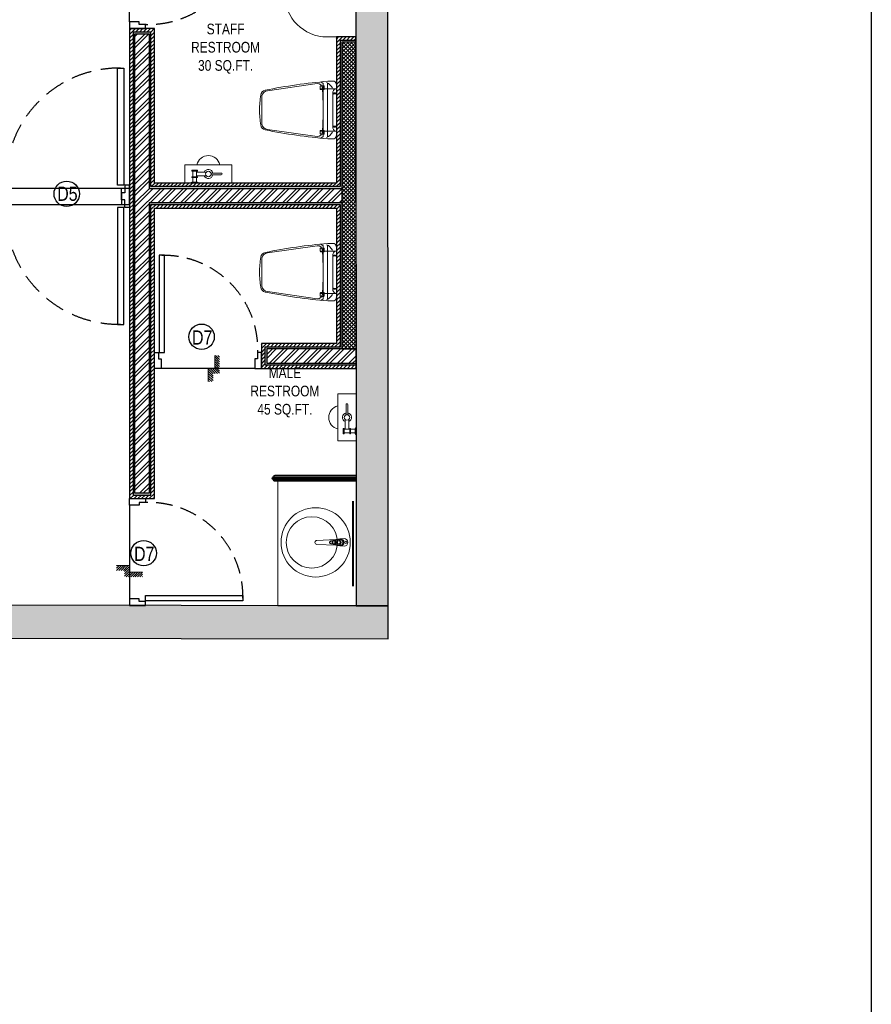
# Model space of a CAD drawing. Extents: x 3940905 to 4145695, y 925352 to 1109797.
# Tile 10 of 256: x 4015802 to 4021778, y 1041743 to 1048649. Entities that reach past the tile are written whole.
import ezdxf

# ---------------------------------------------------------------- set-up
doc = ezdxf.new("R2010")
doc.units = 0
doc.header["$LTSCALE"] = 750
doc.header["$MEASUREMENT"] = 0
doc.linetypes.add('DASHED2', pattern=[0.375, 0.25, -0.125])
doc.layers.get('0').update_dxf_attribs({"linetype": 'CONTINUOUS', "lineweight": 0})
for name, color, linetype in [('AR-FURNITURE', 34, 'CONTINUOUS'), ('DOOR', 44, 'CONTINUOUS'), ('GLASS', 5, 'CONTINUOUS'), ('S-Hatch_8', 7, 'CONTINUOUS'), ('TEXT', 7, 'CONTINUOUS')]:
    doc.layers.add(name, color=color, linetype=linetype)
for name, color, linetype, lineweight in [('CIVIL WALLS', 7, 'CONTINUOUS', 30), ('COUNTER', 34, 'CONTINUOUS', 0), ('HATCH', 7, 'CONTINUOUS', 0), ('SANITARY', 34, 'CONTINUOUS', 0), ('wall', 7, 'CONTINUOUS', 25)]:
    doc.layers.add(name, color=color, linetype=linetype, lineweight=lineweight)
doc.styles.add('ARA-30', font='arial.ttf', dxfattribs={"width": 0.8, "height": 150})
doc.styles.get("Standard").update_dxf_attribs({"font": 'romans.shx'})
pattern_1 = [(45, (28934.25506966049, 4769.378679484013), (-39.7747564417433, 39.7747564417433), []), (45, (28960.77157391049, 4769.378679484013), (-39.7747564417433, 39.7747564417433), [])]

# ---------------------------------------------------------------- blocks, each defined once
blk = doc.blocks.new('EDFDSCX')
blk.add_line((498130.3504498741, -854141.3801531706, -1.195304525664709e-08), (498655.5372229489, -854140.8563936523, -1.195304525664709e-08))
at = {"layer": 'DOOR', "elevation": -1.195304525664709e-08}
for points in [[(498666.0847833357, -853504.0026184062), (498666.6308213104, -854051.5285574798), (498635.9364051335, -854051.5591684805), (498635.3903671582, -853504.0332294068)], [(498092.8548822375, -854052.074595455), (498114.6604399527, -854052.079027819), (498114.6693046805, -854087.2179123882), (498130.3637469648, -854087.213480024), (498130.3504498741, -854141.3801531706), (498092.8504498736, -854141.3801531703)], [(498692.8545904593, -854051.4762263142), (498671.0490849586, -854051.5241512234), (498671.1103069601, -854086.6629835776), (498655.4158870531, -854086.6898547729), (498655.5372229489, -854140.8563936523), (498693.0371483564, -854140.7815975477)]]:
    blk.add_lwpolyline(points, close=True, dxfattribs=at)
at = {"layer": 'DOOR', "color": 8, "linetype": 'DASHED2', "ltscale": 0.5}
blk.add_arc((498643.5917439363, -854033.2365009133, -1.195304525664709e-08), 529.2668184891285, 89.22640451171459, 182.040228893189, dxfattribs=at)
blk = doc.blocks.new('Step Symbol - Imperial')
h = blk.add_hatch()
h.set_pattern_fill('_USER', color=0, scale=0.03125, angle=45, style=0, pattern_type=0)
h.set_pattern_definition([(45, (0, 0.125), (-0.02209708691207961, 0.02209708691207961), [])])
h.paths.add_polyline_path([(0.25, 0), (0.25, -0.09375), (-0.09375, -0.09375), (-0.09375, 0.03125), (-0.25, 0.03125), (-0.25, 0.125), (0, 0.125), (0, 0)])
at = {"color": 0}
blk.add_lwpolyline([(0.25, 0), (0, 0), (0, 0.125), (-0.25, 0.125)], dxfattribs=at)
blk.add_attdef('Step', (0.0625, 0.0625), '', height=0.09375, dxfattribs=at)

msp = doc.modelspace()

# ---------------------------------------------------------------- hatches: boundary and pattern name
at = {"layer": 'CIVIL WALLS', "true_color": 0x136734}
h = msp.add_hatch(dxfattribs=at)
h.set_pattern_fill('AR-CONC', color=116, scale=3)
h.set_pattern_definition([(49.99999999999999, (28934.25506966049, 4769.378679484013), (21.5178054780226, -1.882564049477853), [2.25, -24.75]), (355, (28934.25506966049, 4769.378679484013), (-4.16254000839, 22.56576401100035), [1.8, -19.8]), (100.45144446, (28936.04822009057, 4769.221799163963), (17.35526540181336, 20.68319972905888), [1.912205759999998, -21.03426335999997]), (46.18420000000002, (28934.25506966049, 4775.378679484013), (32.01723992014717, -4.965578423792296), [3.375, -37.125]), (96.63563549, (28936.92317201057, 4774.964880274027), (28.03985837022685, 29.22355802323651), [2.86831026, -31.55141279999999]), (351.1841639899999, (28934.25506966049, 4775.378679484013), (28.03985835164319, 29.2235580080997), [2.7, -29.70000003]), (21, (28937.25506966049, 4773.878679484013), (17.90721156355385, -12.07856671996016), [2.25, -24.75]), (326.0000000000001, (28937.25506966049, 4773.878679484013), (7.299459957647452, 21.75450135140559), [1.799999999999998, -19.79999999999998]), (71.45144474, (28938.74733728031, 4772.872132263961), (25.20667130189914, 9.675934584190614), [1.912205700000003, -21.03426336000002]), (37.50000000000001, (28934.25506966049, 4769.378679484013), (0.3647956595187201, 9.986815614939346), [0, -19.56, 0, -20.1, 0, -19.875]), (7.499999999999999, (28934.25506966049, 4769.378679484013), (7.892086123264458, 11.83235135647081), [0, -11.45999999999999, 0, -19.10999999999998, 0, -7.574999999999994]), (327.5, (28927.56506966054, 4769.378679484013), (16.01467308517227, -0.6766461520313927), [0, -7.5, 0, -23.4, 0, -31.05]), (317.5, (28924.56506966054, 4769.378679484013), (17.49558508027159, 3.003149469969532), [0, -9.75, 0, -15.54, 0, -22.05])])
h.paths.add_polyline_path([(4016710.433190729, 1047465.122437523), (4018062.568358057, 1047465.122437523), (4018062.568358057, 1047365.122855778), (4016710.433190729, 1047365.122855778), (4016710.433190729, 1045327.062478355), (4016610.433190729, 1045327.062478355), (4016610.433190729, 1048549.120563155), (4016710.433190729, 1048549.120563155)], flags=16)
h.paths.add_polyline_path([(4018162.551479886, 1046227.323766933), (4018161.000222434, 1048502.863664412), (4018050.068358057, 1048502.622785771), (4018050.068358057, 1047477.622437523), (4016722.933190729, 1047477.622437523), (4016722.933190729, 1048561.620563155), (4016597.933190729, 1048561.620563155), (4016597.933190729, 1045314.562478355), (4016722.933190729, 1045314.562478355), (4016722.933190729, 1047352.622855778), (4018050.070720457, 1047352.622855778), (4018050.065995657, 1046352.087501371), (4017522.871193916, 1046352.110837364), (4017522.871193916, 1046227.110862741)])
h.paths.add_polyline_path([(4018062.567176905, 1046339.610272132), (4018161.774773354, 1046339.610194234), (4018161.008908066, 1048490.122708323), (4018062.569539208, 1048490.122785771)], flags=16)
h.paths.add_polyline_path([(4017535.371193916, 1046239.610272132), (4018162.509019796, 1046239.608494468), (4018162.509019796, 1046339.608469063), (4017535.371193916, 1046339.610246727)], flags=16)
at = {"layer": 'HATCH', "true_color": 0x808080}
h = msp.add_hatch(color=8, dxfattribs=at)
h.dxf.hatch_style = 1
h.paths.add_polyline_path([(4018386.098948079, 1049568.042993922), (4017406.098948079, 1049568.042993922), (4017406.098948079, 1049338.042993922), (4018160.430872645, 1049338.042993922), (4018163.703853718, 1044536.906340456), (4018388.703853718, 1044536.906340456)])
msp.add_hatch(color=8, dxfattribs=at).paths.add_polyline_path([(4018388.704100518, 1044536.54430853), (4014027.623899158, 1044543.561413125), (4014027.623899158, 1044313.57821193), (4018388.704100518, 1044306.561107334)])
at = {"layer": 'S-Hatch_8'}
h = msp.add_hatch(dxfattribs=at)
h.set_pattern_fill('ANSI31', color=6, scale=150)
h.set_pattern_definition([(45, (28934.25506966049, 4769.378679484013), (-13.25825214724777, 13.25825214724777), [])])
h.paths.add_polyline_path([(4006245.646114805, 1046022.727130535), (4006120.646114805, 1046022.727130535), (4006120.646114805, 1045141.466985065), (4006245.646114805, 1045141.466985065)], flags=16)
h.paths.add_polyline_path([(4006270.646114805, 1046047.727130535), (4006095.646114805, 1046047.727130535), (4006095.646114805, 1045116.466985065), (4006270.646114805, 1045116.466985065)])
h.paths.add_polyline_path([(4009371.743160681, 1047802.685384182), (4009371.743507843, 1047677.680326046), (4006245.646114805, 1047677.685378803), (4006245.646114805, 1046971.66404786), (4006120.646114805, 1046971.66404786), (4006120.646114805, 1047802.685378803)], flags=16)
h.paths.add_polyline_path([(4012671.588408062, 1047072.161036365), (4014322.933165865, 1047072.1859684), (4014322.933165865, 1046947.1859684), (4012671.588408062, 1046947.161036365)], flags=17)
h.paths.add_polyline_path([(4012671.588408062, 1047097.161036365), (4014347.933165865, 1047097.1859684), (4014347.933165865, 1046922.1859684), (4012671.588408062, 1046922.161036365)])
h.paths.add_polyline_path([(4014197.933190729, 1045741.920865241), (4014197.933190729, 1046172.161036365), (4014322.933190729, 1046172.161036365), (4014322.933190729, 1045741.920865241), (4015347.933190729, 1045741.920865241), (4015347.933190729, 1045616.821209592), (4012971.74472479, 1045616.771381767), (4012971.74472479, 1045741.871037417)], flags=16)
h.paths.add_polyline_path([(4014172.933190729, 1045766.821209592), (4014172.933190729, 1046172.161036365), (4014347.933190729, 1046172.161036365), (4014347.933190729, 1045766.821209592), (4015372.933190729, 1045766.821209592), (4015372.933190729, 1045591.821209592), (4012971.74472479, 1045591.821209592), (4012971.74472479, 1045766.821209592)])
h.paths.add_polyline_path([(4018162.551479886, 1046227.323766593), (4018161.000222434, 1048502.863664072), (4018050.068358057, 1048502.622785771), (4018050.068358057, 1047477.622437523), (4016722.933190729, 1047477.622437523), (4016722.933190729, 1048561.620563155), (4016597.933190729, 1048561.620563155), (4016597.933190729, 1045314.562478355), (4016722.933190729, 1045314.562478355), (4016722.933190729, 1047352.622855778), (4018050.070720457, 1047352.622855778), (4018050.065995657, 1046352.087501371), (4017522.871193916, 1046352.110837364), (4017522.871193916, 1046227.110862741)], flags=17)
h.paths.add_polyline_path([(4018160.983344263, 1048527.622256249), (4018025.068358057, 1048527.622785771), (4018025.068358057, 1047502.622437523), (4016747.933190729, 1047502.622437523), (4016747.933190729, 1048586.620563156), (4016572.933190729, 1048586.620563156), (4016572.933190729, 1045289.562478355), (4016747.933190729, 1045289.562478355), (4016747.933190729, 1047327.622855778), (4018025.069539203, 1047327.622855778), (4018025.067176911, 1046377.088684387), (4017497.871193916, 1046377.112018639), (4017497.871193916, 1046202.11204396), (4018162.568358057, 1046202.565174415)])
h.paths.add_polyline_path([(4016722.933190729, 1049575.455297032), (4017089.524173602, 1049575.455297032), (4017089.524173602, 1049700.455297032), (4016599.358416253, 1049700.455297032), (4016599.358416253, 1049361.616631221), (4016722.933190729, 1049361.616631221)], flags=16)
h.paths.add_polyline_path([(4016747.933190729, 1049550.455297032), (4017089.524173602, 1049550.455297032), (4017089.524173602, 1049725.455297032), (4016572.886457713, 1049725.455297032), (4016572.933190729, 1049336.616631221), (4016747.933190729, 1049336.616631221)])
h.paths.add_polyline_path([(4014717.427684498, 1049575.455297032), (4014717.427684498, 1052536.61663122), (4014842.427684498, 1052536.61663122), (4014842.427684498, 1049700.455297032), (4015647.042527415, 1049700.455297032), (4015647.042527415, 1049575.455297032)], flags=16)
h.paths.add_polyline_path([(4014692.427684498, 1049550.455297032), (4014692.427684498, 1052561.61663122), (4014867.427684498, 1052561.61663122), (4014867.427684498, 1049725.455297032), (4015672.042527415, 1049725.455297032), (4015672.042527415, 1049550.455297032)])
h.paths.add_polyline_path([(4008892.74472479, 1047827.685378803), (4008892.74472479, 1047802.685384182), (4008772.74472479, 1047802.685383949), (4008772.74472479, 1047827.685378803), (4006095.646114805, 1047827.685378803), (4006095.646114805, 1046946.66404786), (4006270.646114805, 1046946.66404786), (4006270.646114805, 1047652.685378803), (4009371.744724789, 1047652.135336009), (4009371.744724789, 1047827.685378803)])
at = {"layer": 'S-Hatch_8', "true_color": 0x636466}
h = msp.add_hatch(dxfattribs=at)
h.set_pattern_fill('ANSI32', color=251, scale=150)
h.set_pattern_definition(pattern_1)
h.paths.add_polyline_path([(4016710.433190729, 1047465.122437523), (4018062.568358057, 1047465.122437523), (4018062.568358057, 1047365.122855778), (4016710.433190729, 1047365.122855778), (4016710.433190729, 1045327.062478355), (4016610.433190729, 1045327.062478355), (4016610.433190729, 1048549.120563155), (4016710.433190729, 1048549.120563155)])
at = {"layer": 'S-Hatch_8', "true_color": 0xf8991e}
h = msp.add_hatch(dxfattribs=at)
h.set_pattern_fill('ANSI37', color=30, scale=150)
h.set_pattern_definition([(45, (28934.25506966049, 4769.378679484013), (-13.25825214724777, 13.25825214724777), []), (135, (28934.25506966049, 4769.378679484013), (-13.25825214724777, -13.25825214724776), [])])
h.paths.add_polyline_path([(4018062.567176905, 1046339.610272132), (4018162.474950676, 1046339.584482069), (4018161.008908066, 1048490.122708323), (4018062.569539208, 1048490.122785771)])
at = {"layer": 'S-Hatch_8', "true_color": 0x636466}
h = msp.add_hatch(dxfattribs=at)
h.set_pattern_fill('ANSI32', color=251, scale=150)
h.set_pattern_definition(pattern_1)
h.paths.add_polyline_path([(4017535.371193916, 1046239.610272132), (4018162.509036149, 1046239.584506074), (4018162.474950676, 1046339.584482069), (4017535.371193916, 1046339.610246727)])

# ---------------------------------------------------------------- linework, layer by layer
at = {"layer": 'AR-FURNITURE'}
msp.add_lwpolyline([(3999191.149861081, 1054804.701455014), (4021777.598827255, 1054804.701455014), (4021777.598827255, 1015832.993752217), (3999191.149861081, 1015832.993752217)], close=True, dxfattribs=at)
at = {"layer": 'CIVIL WALLS'}
for p, q in [((4017573.011962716, 1045432.316538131), (4018163.704100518, 1045432.316538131)), ((4017581.828591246, 1045441.388190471), (4018163.704100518, 1045441.38819044)), ((4017581.828591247, 1045423.244885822), (4018163.709666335, 1045423.244885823))]:
    msp.add_line(p, q, dxfattribs=at)
at = {"layer": 'CIVIL WALLS', "color": 6}
msp.add_lwpolyline([(4018160.983344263, 1048527.622256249), (4018025.068358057, 1048527.622785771), (4018025.068358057, 1047502.622437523), (4016747.933190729, 1047502.622437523), (4016747.933190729, 1048586.620563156), (4016572.933190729, 1048586.620563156), (4016572.933190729, 1045289.562478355), (4016747.933190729, 1045289.562478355), (4016747.933190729, 1047327.622855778), (4018025.069539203, 1047327.622855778), (4018025.067176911, 1046377.088684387), (4017497.871193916, 1046377.112018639), (4017497.871193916, 1046202.11204396), (4018162.568358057, 1046202.565174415), (4018160.983344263, 1048527.622256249)], close=True, dxfattribs=at)
at = {"layer": 'CIVIL WALLS', "color": 116, "true_color": 0x136734}
msp.add_lwpolyline([(4018136.755375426, 1046227.081827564), (4018162.551479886, 1046227.323766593), (4018161.000222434, 1048502.863664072), (4018050.068358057, 1048502.622785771), (4018050.068358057, 1047477.622437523), (4016722.933190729, 1047477.622437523), (4016722.933190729, 1048561.620563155), (4016597.933190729, 1048561.620563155), (4016597.933190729, 1045314.562478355), (4016722.933190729, 1045314.562478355), (4016722.933190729, 1047352.622855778), (4018050.070720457, 1047352.622855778), (4018050.065995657, 1046352.087501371), (4017522.871193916, 1046352.110837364), (4017522.871193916, 1046227.110862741), (4018136.755375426, 1046227.081827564)], dxfattribs=at)
at = {"layer": 'CIVIL WALLS'}
for points in [[(4016710.433190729, 1047465.122437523), (4018062.568358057, 1047465.122437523), (4018062.568358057, 1047365.122855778), (4016710.433190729, 1047365.122855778), (4016710.433190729, 1045327.062478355), (4016610.433190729, 1045327.062478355), (4016610.433190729, 1048549.120563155), (4016710.433190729, 1048549.120563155)], [(4018062.567176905, 1046339.610272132), (4018162.474950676, 1046339.584482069), (4018161.008908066, 1048490.122708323), (4018062.569539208, 1048490.122785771)], [(4017535.371193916, 1046239.610272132), (4018162.509036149, 1046239.584506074), (4018162.474950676, 1046339.584482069), (4017535.371193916, 1046339.610246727)]]:
    msp.add_lwpolyline(points, close=True, dxfattribs=at)
msp.add_lwpolyline([(4018163.704100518, 1045453.388190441), (4018163.704100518, 1045411.244885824), (4017593.828591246, 1045411.244885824, -0.4324433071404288), (4017581.828591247, 1045423.244885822, -0.9718878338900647), (4017581.828591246, 1045441.388190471, -0.4324433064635), (4017593.828591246, 1045453.38819044), (4018163.704100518, 1045453.388190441)], format="xyb", dxfattribs=at)
at = {"layer": 'COUNTER'}
msp.add_lwpolyline([(4018160.430872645, 1049338.042993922), (4017660.430872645, 1049338.042993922), (4017660.430872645, 1048827.622785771, 0.414213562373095), (4017960.430872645, 1048527.622785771), (4018160.430872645, 1048527.622785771)], format="xyb", dxfattribs=at)
msp.add_lwpolyline([(4018163.705460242, 1044537.389367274), (4017613.306837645, 1044537.389367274), (4017613.306837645, 1045411.244885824)], dxfattribs=at)
at = {"layer": 'DOOR'}
for centre in [(4016132.254416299, 1047427.362004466), (4017078.490680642, 1046424.734566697), (4016671.853872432, 1044907.203529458)]:
    msp.add_circle(centre, 89.27683969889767, dxfattribs=at)
at = {"layer": 'GLASS', "const_width": 15}
msp.add_lwpolyline([(4018140.96147386, 1044674.406867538), (4018140.365428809, 1045273.744885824)], dxfattribs=at)
at = {"layer": 'SANITARY', "lineweight": 0, "ltscale": 2}
msp.add_line((4018161.098948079, 1048516.775912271), (4018161.098948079, 1048516.775912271), dxfattribs=at)
at = {"layer": 'SANITARY'}
for p, q in [((4017290.935275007, 1047630.955770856), (4016960.935275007, 1047630.955770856)), ((4016960.935275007, 1047630.955770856), (4017290.935275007, 1047630.955770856)), ((4017290.935275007, 1047630.955770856), (4016960.935275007, 1047630.955770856)), ((4016960.935275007, 1047630.955770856), (4017290.935275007, 1047630.955770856)), ((4017010.435275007, 1047592.455770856), (4017010.435275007, 1047586.037270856)), ((4017048.935275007, 1047592.455770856), (4017010.435275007, 1047592.455770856)), ((4017010.435275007, 1047592.455770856), (4017010.435275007, 1047586.037270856)), ((4017048.935275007, 1047592.455770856), (4017010.435275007, 1047592.455770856)), ((4017010.435275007, 1047586.037270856), (4017048.935275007, 1047586.037270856)), ((4017010.435275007, 1047586.037270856), (4017048.935275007, 1047586.037270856)), ((4017016.851941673, 1047586.037270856), (4017016.851941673, 1047547.539104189)), ((4017016.851941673, 1047586.037270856), (4017016.851941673, 1047547.539104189)), ((4017042.51860834, 1047547.539104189), (4017042.51860834, 1047586.037270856)), ((4017042.51860834, 1047547.539104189), (4017042.51860834, 1047586.037270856)), ((4017042.51860834, 1047579.622437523), (4017111.561941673, 1047579.622437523)), ((4017042.51860834, 1047579.622437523), (4017111.561941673, 1047579.622437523)), ((4017048.935275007, 1047586.037270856), (4017048.935275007, 1047592.455770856)), ((4017048.935275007, 1047586.037270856), (4017048.935275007, 1047592.455770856)), ((4017215.76860834, 1047573.203937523), (4017143.901941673, 1047573.203937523)), ((4017215.76860834, 1047573.203937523), (4017143.901941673, 1047573.203937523)), ((4017010.435275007, 1047547.539104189), (4017010.435275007, 1047541.120604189)), ((4017048.935275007, 1047547.539104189), (4017010.435275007, 1047547.539104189)), ((4017010.435275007, 1047547.539104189), (4017010.435275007, 1047541.120604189)), ((4017048.935275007, 1047547.539104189), (4017010.435275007, 1047547.539104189)), ((4017010.435275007, 1047541.120604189), (4017048.935275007, 1047541.120604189)), ((4017010.435275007, 1047541.120604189), (4017048.935275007, 1047541.120604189)), ((4017048.935275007, 1047509.037270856), (4017010.435275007, 1047509.037270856)), ((4017048.935275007, 1047509.037270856), (4017010.435275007, 1047509.037270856)), ((4017016.851941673, 1047541.120604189), (4017016.851941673, 1047509.037270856)), ((4017016.851941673, 1047541.120604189), (4017016.851941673, 1047509.037270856)), ((4017111.76360834, 1047553.953937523), (4017042.51860834, 1047553.953937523)), ((4017111.76360834, 1047553.953937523), (4017042.51860834, 1047553.953937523)), ((4017042.51860834, 1047509.037270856), (4017042.51860834, 1047541.120604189)), ((4017042.51860834, 1047509.037270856), (4017042.51860834, 1047541.120604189)), ((4017048.935275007, 1047541.120604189), (4017048.935275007, 1047547.539104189)), ((4017048.935275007, 1047541.120604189), (4017048.935275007, 1047547.539104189)), ((4017143.901941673, 1047560.372437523), (4017215.76860834, 1047560.372437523)), ((4017143.901941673, 1047560.372437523), (4017215.76860834, 1047560.372437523)), ((4018034.394788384, 1046024.060196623), (4018034.394788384, 1045694.060196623)), ((4018034.394788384, 1045694.060196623), (4018034.394788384, 1046024.060196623)), ((4018034.394788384, 1046024.060196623), (4018034.394788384, 1045694.060196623)), ((4018034.394788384, 1045694.060196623), (4018034.394788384, 1046024.060196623)), ((4018092.146621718, 1045948.893529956), (4018092.146621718, 1045877.026863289)), ((4018092.146621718, 1045948.893529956), (4018092.146621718, 1045877.026863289)), ((4018104.978121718, 1045877.026863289), (4018104.978121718, 1045948.893529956)), ((4018104.978121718, 1045877.026863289), (4018104.978121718, 1045948.893529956)), ((4018085.728121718, 1045775.643529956), (4018085.728121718, 1045844.686863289)), ((4018085.728121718, 1045775.643529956), (4018085.728121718, 1045844.686863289)), ((4018111.396621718, 1045844.888529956), (4018111.396621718, 1045775.643529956)), ((4018111.396621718, 1045844.888529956), (4018111.396621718, 1045775.643529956)), ((4018079.313288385, 1045782.060196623), (4018072.894788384, 1045782.060196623)), ((4018072.894788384, 1045782.060196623), (4018072.894788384, 1045743.560196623)), ((4018079.313288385, 1045782.060196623), (4018072.894788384, 1045782.060196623)), ((4018072.894788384, 1045782.060196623), (4018072.894788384, 1045743.560196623)), ((4018079.313288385, 1045743.560196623), (4018079.313288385, 1045782.060196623)), ((4018079.313288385, 1045743.560196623), (4018079.313288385, 1045782.060196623)), ((4018117.811455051, 1045775.643529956), (4018079.313288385, 1045775.643529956)), ((4018117.811455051, 1045775.643529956), (4018079.313288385, 1045775.643529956)), ((4018124.229955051, 1045782.060196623), (4018117.811455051, 1045782.060196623)), ((4018117.811455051, 1045782.060196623), (4018117.811455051, 1045743.560196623)), ((4018124.229955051, 1045782.060196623), (4018117.811455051, 1045782.060196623)), ((4018117.811455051, 1045782.060196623), (4018117.811455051, 1045743.560196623)), ((4018124.229955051, 1045743.560196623), (4018124.229955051, 1045782.060196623)), ((4018124.229955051, 1045743.560196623), (4018124.229955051, 1045782.060196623)), ((4018156.313288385, 1045775.643529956), (4018124.229955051, 1045775.643529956)), ((4018156.313288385, 1045775.643529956), (4018124.229955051, 1045775.643529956)), ((4018156.313288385, 1045782.060196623), (4018156.313288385, 1045743.560196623)), ((4018156.313288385, 1045782.060196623), (4018156.313288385, 1045743.560196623)), ((4018072.894788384, 1045743.560196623), (4018079.313288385, 1045743.560196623)), ((4018072.894788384, 1045743.560196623), (4018079.313288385, 1045743.560196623)), ((4018079.313288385, 1045749.976863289), (4018117.811455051, 1045749.976863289)), ((4018079.313288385, 1045749.976863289), (4018117.811455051, 1045749.976863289)), ((4018117.811455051, 1045743.560196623), (4018124.229955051, 1045743.560196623)), ((4018117.811455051, 1045743.560196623), (4018124.229955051, 1045743.560196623)), ((4018124.229955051, 1045749.976863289), (4018156.313288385, 1045749.976863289)), ((4018124.229955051, 1045749.976863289), (4018156.313288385, 1045749.976863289))]:
    msp.add_line(p, q, dxfattribs=at)
at = {"layer": 'SANITARY', "linetype": 'ByBlock'}
for p, q in [((4017995.339951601, 1044973.380200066), (4017995.339951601, 1044991.38590225)), ((4017995.879951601, 1044973.380200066), (4017995.879951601, 1044991.38590225)), ((4017996.509951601, 1044985.893051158), (4017995.879951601, 1044985.893051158)), ((4017996.509951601, 1044978.963051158), (4017995.879951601, 1044978.963051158)), ((4017996.509951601, 1044978.963051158), (4017996.509951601, 1044985.893051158)), ((4017999.389951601, 1044972.829928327), (4017999.389951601, 1044991.936173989))]:
    msp.add_line(p, q, dxfattribs=at)
for points in [[(4017485.068358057, 1048015.122556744, 0.0380214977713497), (4017494.195045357, 1047910.407307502, 0.3294228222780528), (4017524.952257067, 1047876.26102946, 0.0296754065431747), (4017963.527749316, 1047813.65957361), (4018007.980995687, 1047813.659578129, 0.2869991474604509), (4018025.068375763, 1047840.976595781), (4018025.068358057, 1048015.122611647), (4018025.068340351, 1048189.268627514, 0.2869991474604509), (4018007.980954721, 1048216.58564169), (4017963.52770835, 1048216.585637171, 0.0296754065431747), (4017524.952228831, 1048153.984092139, 0.3294228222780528), (4017494.195024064, 1048119.837807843, 0.0380214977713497)], [(4017914.490853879, 1048158.003391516), (4017935.584166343, 1048158.00339366, 0.4142135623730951), (4017939.601905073, 1048162.021133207), (4017939.601903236, 1048180.07941202, 0.4142135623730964), (4017935.58416369, 1048184.097150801), (4017914.490851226, 1048184.097148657, 0.4142135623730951), (4017910.473112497, 1048180.079409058), (4017910.473114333, 1048162.021130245, 0.4142135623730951)], [(4017914.490882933, 1047872.241809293), (4017935.584195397, 1047872.241811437, -0.4142135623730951), (4017939.601934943, 1047868.224072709), (4017939.601936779, 1047850.165793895, -0.4142135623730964), (4017935.58419805, 1047846.148054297), (4017914.490885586, 1047846.148052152, -0.4142135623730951), (4017910.47314604, 1047850.165790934), (4017910.473144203, 1047868.224069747, -0.4142135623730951)], [(4017485.068358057, 1046877.35148255, 0.0380214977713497), (4017494.195045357, 1046772.636233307, 0.3294228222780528), (4017524.952257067, 1046738.489955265, 0.0296754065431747), (4017963.527749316, 1046675.888499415), (4018007.980995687, 1046675.888503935, 0.2869991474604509), (4018025.068375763, 1046703.205521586), (4018025.068358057, 1046877.351537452), (4018025.068340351, 1047051.497553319, 0.2869991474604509), (4018007.980954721, 1047078.814567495), (4017963.52770835, 1047078.814562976, 0.0296754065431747), (4017524.952228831, 1047016.213017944, 0.3294228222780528), (4017494.195024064, 1046982.066733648, 0.0380214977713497)], [(4017914.490853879, 1047020.232317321), (4017935.584166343, 1047020.232319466, 0.4142135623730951), (4017939.601905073, 1047024.250059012), (4017939.601903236, 1047042.308337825, 0.4142135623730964), (4017935.58416369, 1047046.326076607), (4017914.490851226, 1047046.326074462, 0.4142135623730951), (4017910.473112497, 1047042.308334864), (4017910.473114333, 1047024.250056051, 0.4142135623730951)], [(4017914.490882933, 1046734.470735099), (4017935.584195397, 1046734.470737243, -0.4142135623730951), (4017939.601934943, 1046730.452998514), (4017939.601936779, 1046712.394719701, -0.4142135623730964), (4017935.58419805, 1046708.376980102), (4017914.490885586, 1046708.376977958, -0.4142135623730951), (4017910.47314604, 1046712.394716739), (4017910.473144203, 1046730.452995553, -0.4142135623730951)], [(4018019.909951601, 1044962.583051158), (4017887.969951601, 1044967.983051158, -0.3445125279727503), (4017873.569951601, 1044982.383051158, -0.3445125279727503), (4017887.969951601, 1044996.783051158), (4018019.909951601, 1045002.183051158), (4018049.609951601, 1045006.683051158, -0.4628112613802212), (4018077.509951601, 1044982.383051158, -0.4628112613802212), (4018049.609951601, 1044958.083051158)], [(4017985.676898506, 1044974.693114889), (4018010.641625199, 1044971.301168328, 0.4543430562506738), (4018014.419951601, 1044974.600850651), (4018014.419951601, 1044990.165251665, 0.4543430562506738), (4018010.641625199, 1044993.464933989), (4017985.645660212, 1044990.068743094, 0.3860638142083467), (4017979.219131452, 1044981.835043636, 0.3329259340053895)]]:
    msp.add_lwpolyline(points, format="xyb", close=True, dxfattribs=at)
for points in [[(4017931.567700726, 1048015.12260214, 0.0171491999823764), (4017926.247707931, 1048168.200434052, 0.4066722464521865), (4017889.007856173, 1048201.478216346), (4017541.324802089, 1048150.895942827, 0.3324265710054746), (4017501.424970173, 1048113.624816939), (4017501.424980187, 1048015.122558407)], [(4017954.93330158, 1048208.183673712, -0.1885222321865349), (4017996.115394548, 1048170.046682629, 15.47106242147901)], [(4017911.477569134, 1048164.025010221), (4018024.239811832, 1048164.025021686, 0.3754996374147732), (4018000.133217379, 1048142.949307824), (4018000.133230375, 1048015.122609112)], [(4017931.567700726, 1048015.12260214, -0.0171491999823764), (4017926.247739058, 1047862.044769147, -0.4066722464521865), (4017889.007894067, 1047828.76697928), (4017541.324829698, 1047879.349182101, -0.3324265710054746), (4017501.424990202, 1047916.620299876), (4017501.424980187, 1048015.122558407)], [(4017911.477599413, 1047866.220189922), (4018024.23984211, 1047866.220201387, -0.3754996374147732), (4018000.133243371, 1047887.295910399), (4018000.133230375, 1048015.122609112)], [(4017954.933340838, 1047822.061535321, 0.1885222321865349), (4017996.115426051, 1047860.198534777, -15.47106242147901)], [(4017931.567700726, 1046877.351527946, 0.0171491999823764), (4017926.247707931, 1047030.429359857, 0.4066722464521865), (4017889.007856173, 1047063.707142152), (4017541.324802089, 1047013.124868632, 0.3324265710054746), (4017501.424970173, 1046975.853742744), (4017501.424980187, 1046877.351484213)], [(4017911.477569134, 1047026.253936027), (4018024.239811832, 1047026.253947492, 0.3754996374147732), (4018000.133217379, 1047005.178233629), (4018000.133230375, 1046877.351534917)], [(4017954.93330158, 1047070.412599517, -0.1885222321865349), (4017996.115394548, 1047032.275608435, 15.47106242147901)], [(4017931.567700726, 1046877.351527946, -0.0171491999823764), (4017926.247739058, 1046724.273694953, -0.4066722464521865), (4017889.007894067, 1046690.995905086), (4017541.324829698, 1046741.578107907, -0.3324265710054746), (4017501.424990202, 1046778.849225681), (4017501.424980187, 1046877.351484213)], [(4017911.477599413, 1046728.449115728), (4018024.23984211, 1046728.449127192, -0.3754996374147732), (4018000.133243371, 1046749.524836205), (4018000.133230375, 1046877.351534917)], [(4017954.933340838, 1046684.290461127, 0.1885222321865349), (4017996.115426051, 1046722.427460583, -15.47106242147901)], [(4018051.409951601, 1045002.183051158), (4017985.169951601, 1044993.183051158, 0.3898815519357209), (4017976.169951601, 1044982.383051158, 1.391857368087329)], [(4018051.409951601, 1044962.583051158), (4017985.169951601, 1044971.583051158, -0.3898815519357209), (4017976.169951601, 1044982.383051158, -1.391857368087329)], [(4018013.49835275, 1044967.734083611, 0.4088496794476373), (4018017.569951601, 1044970.773051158), (4018017.569951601, 1044994.353051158, 0.5150512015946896), (4018013.76345875, 1044997.068038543), (4017985.169951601, 1044993.183051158, 0.3884473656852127)], [(4018049.609951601, 1045006.683051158), (4018077.88686222, 1045009.531099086, -0.4138375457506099), (4018104.386523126, 1044982.383051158, -0.4138375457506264), (4018077.88686222, 1044955.235003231), (4018049.609951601, 1044958.083051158)], [(4018051.409951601, 1045002.183051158, -0.4142135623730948), (4018070.309951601, 1044982.383051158, -0.6855978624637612)], [(4018051.409951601, 1044962.583051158, 0.4142135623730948), (4018070.309951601, 1044982.383051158, 0.6855978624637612)]]:
    msp.add_lwpolyline(points, format="xyb", dxfattribs=at)
for points in [[(4017915.76004126, 1048212.198097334), (4017930.826705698, 1048201.158434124), (4017930.826724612, 1048015.122602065)], [(4017962.968861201, 1048204.169246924), (4017962.968880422, 1048015.122605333)], [(4018000.956163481, 1048127.442958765), (4018007.570132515, 1048134.828865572), (4018016.820458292, 1048134.828866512), (4018023.823495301, 1048128.414767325)], [(4018023.628961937, 1048129.192257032), (4018001.734296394, 1048129.192254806)], [(4017915.760081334, 1047818.047103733), (4017930.826743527, 1047829.086770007), (4017930.826724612, 1048015.122602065)], [(4017962.968899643, 1047826.075963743), (4017962.968880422, 1048015.122605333)], [(4018000.956186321, 1047902.802259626), (4018007.570156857, 1047895.416354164), (4018016.820482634, 1047895.416355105), (4018023.823518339, 1047901.830455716)], [(4018023.628985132, 1047901.052965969), (4018001.734319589, 1047901.052963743)], [(4017915.76004126, 1047074.427023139), (4017930.826705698, 1047063.387359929), (4017930.826724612, 1046877.351527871)], [(4017962.968861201, 1047066.39817273), (4017962.968880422, 1046877.351531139)], [(4018000.956163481, 1046989.67188457), (4018007.570132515, 1046997.057791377), (4018016.820458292, 1046997.057792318), (4018023.823495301, 1046990.643693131)], [(4018023.628961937, 1046991.421182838), (4018001.734296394, 1046991.421180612)], [(4017915.760081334, 1046680.276029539), (4017930.826743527, 1046691.315695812), (4017930.826724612, 1046877.351527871)], [(4017962.968899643, 1046688.304889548), (4017962.968880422, 1046877.351531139)], [(4018000.956186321, 1046765.031185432), (4018007.570156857, 1046757.645279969), (4018016.820482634, 1046757.64528091), (4018023.823518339, 1046764.059381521)], [(4018023.628985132, 1046763.281891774), (4018001.734319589, 1046763.281889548)], [(4017999.389951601, 1044978.963051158), (4017997.499951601, 1044978.963051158), (4017997.499951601, 1044985.893051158), (4017999.389951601, 1044985.893051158)]]:
    msp.add_lwpolyline(points, dxfattribs=at)
at = {"layer": 'SANITARY'}
for points in [[(4016960.935275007, 1047630.955770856), (4016960.935275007, 1047502.622437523), (4017290.935275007, 1047502.622437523), (4017290.935275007, 1047630.955770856)], [(4016960.935275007, 1047630.955770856), (4016960.935275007, 1047502.622437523), (4017290.935275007, 1047502.622437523), (4017290.935275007, 1047630.955770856)], [(4018034.394788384, 1045694.060196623), (4018162.728121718, 1045694.060196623), (4018162.728121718, 1046024.060196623), (4018034.394788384, 1046024.060196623)], [(4018034.394788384, 1045694.060196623), (4018162.728121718, 1045694.060196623), (4018162.728121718, 1046024.060196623), (4018034.394788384, 1046024.060196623)]]:
    msp.add_lwpolyline(points, dxfattribs=at)
for centre in [(4017125.935275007, 1047566.789104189), (4018098.561455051, 1045859.060196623)]:
    msp.add_circle(centre, 19.24999999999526, dxfattribs=at)
at = {"layer": 'SANITARY', "linetype": 'ByBlock'}
for centre, radius in [((4017878.992253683, 1044982.69022133), 242.9999999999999), ((4017851.992253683, 1044982.69022133), 179.9999999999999), ((4018039.709951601, 1044982.383051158), 17.1), ((4018039.709951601, 1044982.383051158), 10.8), ((4018090.559951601, 1044982.383051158), 8.010000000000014)]:
    msp.add_circle(centre, radius, dxfattribs=at)
at = {"layer": 'SANITARY'}
for centre, radius, start, end in [((4017125.935275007, 1047612.622437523), 82.4999999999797, 12.83979999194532, 167.2010000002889), ((4017125.935275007, 1047566.789104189), 32.08333333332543, 11.87629999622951, 156.5862999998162), ((4017215.76860834, 1047566.789104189), 6.416666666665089, 270, 90), ((4017215.76860834, 1047566.789104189), 6.416666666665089, 270, 90), ((4017010.710275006, 1047502.340104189), 6.70431299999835, 92.40839999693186, 177.5916000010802), ((4017010.710275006, 1047502.340104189), 6.70431299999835, 92.40839999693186, 177.5916000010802), ((4017048.641941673, 1047502.340104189), 6.70431299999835, 2.408399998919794, 87.59160000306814), ((4017048.641941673, 1047502.340104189), 6.70431299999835, 2.408399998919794, 87.59160000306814), ((4017125.935275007, 1047566.789104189), 32.08333333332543, 202.8504700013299, 348.5770000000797), ((4018052.728121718, 1045859.060196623), 82.4999999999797, 102.8398000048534, 257.2010000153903), ((4018098.561455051, 1045948.893529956), 6.416666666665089, 0, 180), ((4018098.561455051, 1045948.893529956), 6.416666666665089, 0, 180), ((4018098.561455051, 1045859.060196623), 32.08333333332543, 101.8762999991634, 246.5862999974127), ((4018098.561455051, 1045859.060196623), 32.08333333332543, 292.8504700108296, 78.57699999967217), ((4018163.010455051, 1045781.766863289), 6.70431299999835, 92.40839999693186, 177.5916000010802), ((4018163.010455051, 1045781.766863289), 6.70431299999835, 92.40839999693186, 177.5916000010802), ((4018163.010455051, 1045743.835196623), 6.70431299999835, 182.4083999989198, 267.5916000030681), ((4018163.010455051, 1045743.835196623), 6.70431299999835, 182.4083999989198, 267.5916000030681)]:
    msp.add_arc(centre, radius, start, end, dxfattribs=at)
at = {"layer": 'wall'}
for points in [[(4018386.098948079, 1049568.042993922), (4017406.098948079, 1049568.042993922), (4017406.098948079, 1049338.042993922), (4018160.430872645, 1049338.042993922), (4018163.703853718, 1044536.906340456), (4018388.703853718, 1044536.906340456)], [(4018388.704100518, 1044536.54430853), (4014027.623899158, 1044543.561413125), (4014027.623899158, 1044313.57821193), (4018388.704100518, 1044306.561107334)]]:
    msp.add_lwpolyline(points, close=True, dxfattribs=at)

# ---------------------------------------------------------------- block references
at = {"xscale": 366.1385936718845, "yscale": 366.1385936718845, "zscale": 366.1385936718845, "rotation": 90}
msp.add_blockref('Step Symbol - Imperial', (4017170.25822614, 1046202.129737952), dxfattribs=at)
at = {"xscale": 366.1385936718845, "yscale": 366.1385936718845, "zscale": 366.1385936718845}
msp.add_blockref('Step Symbol - Imperial', (4016572.898982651, 1044774.864530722), dxfattribs=at)
at = {"layer": 'DOOR'}
for p, xscale, yscale, zscale, rotation in [((5084537.2077345, 427229.2949865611, 1.493665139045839e-08), -1.249610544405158, 1.24961054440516, 1.249610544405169, 270.0571400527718), ((3269470.213955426, 2329896.1496767, 1.793776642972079e-08), 1.500685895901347, 1.500685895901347, 1.500685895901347, 359.9428599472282), ((3269470.213955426, -235076.7319890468, 1.793776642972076e-08), -1.500685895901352, 1.500685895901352, 1.500685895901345, 180.0571400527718), ((4638855.597334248, 2114166.971907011, 1.493665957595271e-08), -1.249611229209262, 1.249611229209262, 1.249611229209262, 0.05714005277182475), ((5084537.2077345, 1666646.888054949, 1.493665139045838e-08), 1.249610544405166, 1.249610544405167, 1.249610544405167, 269.9428599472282)]:
    msp.add_blockref('EDFDSCX', p, dxfattribs=dict(at, xscale=xscale, yscale=yscale, zscale=zscale, rotation=rotation))

# ---------------------------------------------------------------- texts
at = {"layer": 'DOOR', "char_height": 100, "attachment_point": 1, "style": 'ARA-30'}
for s, insert in [('D5', (4016065.462676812, 1047478.072531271, -2.110929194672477e-07)), ('D7', (4017011.273831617, 1046469.503283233)), ('D7', (4016604.637023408, 1044951.972245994))]:
    msp.add_mtext_dynamic_manual_height_columns(s, width=198, gutter_width=750, heights=[0], dxfattribs=dict(at, insert=insert))
at = {"layer": 'TEXT', "char_height": 75, "width": 571.3527787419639, "attachment_point": 2, "line_spacing_factor": 1.022252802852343, "style": 'ARA-30'}
for s, insert in [('\\pxqc;STAFF \\PRESTROOM    \\P30 SQ.FT. ', (4017246.877691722, 1048621.022475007)), ('MALE RESTROOM 45 SQ.FT.', (4017663.001737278, 1046209.658965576))]:
    msp.add_mtext(s, dxfattribs=dict(at, insert=insert))

doc.saveas('drawing.dxf')
